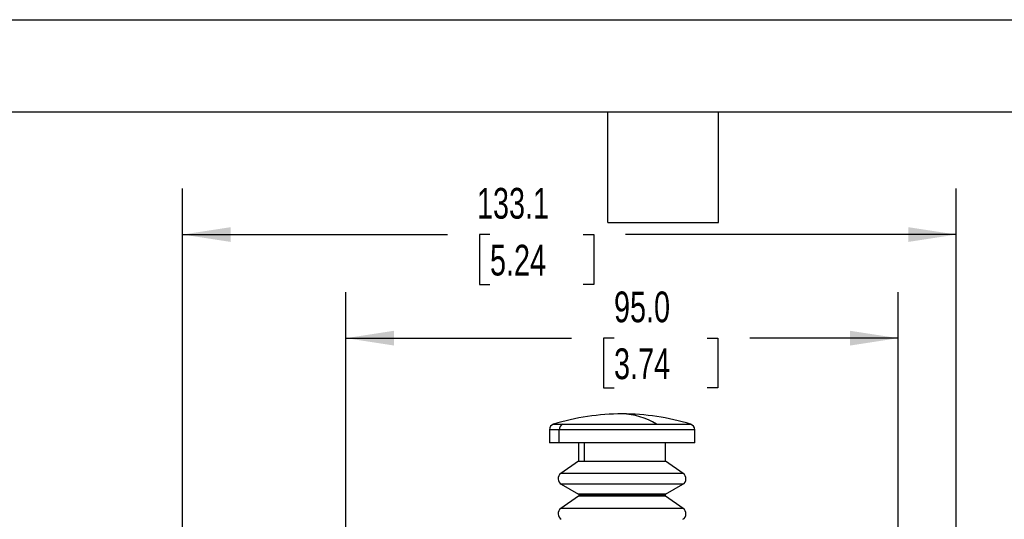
# Model space of a CAD drawing. Header units: millimetres. Extents: x 0 to 699, y 0 to 540.
# Tile 37 of 54: x 239 to 408, y 454 to 540. Entities that reach past the tile are written whole.
import ezdxf

# ---------------------------------------------------------------- set-up
doc = ezdxf.new("R2010")
doc.units = ezdxf.units.MM
doc.header["$LTSCALE"] = 2.5
doc.layers.add('DIMENSIONS', color=140, linetype='Continuous', lineweight=25)
doc.layers.add('TEXT', color=140, linetype='Continuous', lineweight=25)
doc.styles.add('SLDTEXTSTYLE0', font='TXT', dxfattribs={"width": 0.7})
doc.dimstyles.new('SLDDIMSTYLE0', dxfattribs={"dimtxt": 5.39502, "dimasz": 8.255, "dimexe": 0, "dimexo": 0.0625, "dimgap": 1.348755, "dimtad": 0, "dimtih": 1, "dimtoh": 1, "dimdec": 1, "dimrnd": 1e-09, "dimzin": 4, "dimdsep": 46, "dimtxsty": 'SLDTEXTSTYLE0', "dimsah": 1, "dimcen": 0.09, "dimadec": 0, "dimazin": 1, "dimtfac": 1, "dimtdec": 1, "dimtofl": 0, "dimtmove": 0, "dimatfit": 3, "dimfxl": 0, "dimfrac": 2, "dimtolj": 1, "dimtzin": 12, "dimarcsym": 0})
doc.dimstyles.new('SLDDIMSTYLE1', dxfattribs={"dimtxt": 5.39502, "dimasz": 8.255, "dimexe": 0, "dimexo": 0.0625, "dimgap": 1.348755, "dimtad": 0, "dimtih": 1, "dimtoh": 1, "dimdec": 1, "dimrnd": 1e-09, "dimzin": 12, "dimdsep": 46, "dimtxsty": 'SLDTEXTSTYLE0', "dimsah": 1, "dimcen": 0.09, "dimadec": 0, "dimazin": 3, "dimtfac": 1, "dimtdec": 1, "dimtofl": 0, "dimtmove": 0, "dimatfit": 3, "dimfxl": 0, "dimfrac": 2, "dimtolj": 1, "dimtzin": 12, "dimarcsym": 0})

# ---------------------------------------------------------------- blocks, each defined once
blk = doc.blocks.new('_D_18')
at = {"layer": 'DIMENSIONS'}
for p, q in [((294.67, 432.92), (294.67, 492.85)), ((389.67, 432.92), (389.67, 492.85)), ((294.67, 484.92), (333.48, 484.92)), ((340.79, 484.92), (338.98, 484.92)), ((338.98, 484.92), (338.98, 476.34)), ((356.82, 484.92), (358.63, 484.92)), ((358.63, 484.92), (358.63, 476.34)), ((389.67, 484.92), (364.13, 484.92)), ((338.98, 476.34), (340.79, 476.34)), ((358.63, 476.34), (356.82, 476.34))]:
    blk.add_line(p, q, dxfattribs=at)
for points in [[(294.67, 484.92), (302.93, 483.65), (302.93, 486.19)], [(389.67, 484.92), (381.42, 486.19), (381.42, 483.65)]]:
    blk.add_solid(points, dxfattribs=at)
at = {"layer": 'DIMENSIONS', "char_height": 5.292, "attachment_point": 1, "style": 'SLDTEXTSTYLE0'}
for s, insert in [('95.0', (340.79, 492.95)), ('3.74', (340.79, 483.16))]:
    blk.add_mtext(s, dxfattribs=dict(at, insert=insert))
blk = doc.blocks.new('_D_19')
at = {"layer": 'DIMENSIONS'}
for p, q in [((266.57, 420.07), (266.57, 510.69)), ((399.67, 423.22), (399.67, 510.69)), ((266.57, 502.76), (312.14, 502.76)), ((319.45, 502.76), (317.64, 502.76)), ((317.64, 502.76), (317.64, 494.18)), ((335.48, 502.76), (337.29, 502.76)), ((337.29, 502.76), (337.29, 494.18)), ((399.67, 502.76), (342.79, 502.76)), ((317.64, 494.18), (319.45, 494.18)), ((337.29, 494.18), (335.48, 494.18))]:
    blk.add_line(p, q, dxfattribs=at)
for points in [[(266.57, 502.76), (274.83, 501.49), (274.83, 504.03)], [(399.67, 502.76), (391.42, 504.03), (391.42, 501.49)]]:
    blk.add_solid(points, dxfattribs=at)
at = {"layer": 'DIMENSIONS', "char_height": 5.292, "attachment_point": 1, "style": 'SLDTEXTSTYLE0'}
for s, insert in [('133.1', (317.21, 510.79)), ('5.24', (319.45, 501))]:
    blk.add_mtext(s, dxfattribs=dict(at, insert=insert))

msp = doc.modelspace()

# ---------------------------------------------------------------- linework, layer by layer
at = {"color": 7, "linetype": 'Continuous'}
msp.add_line((0.006175, 539.756685), (698.506175, 539.756685), dxfattribs=at)
for p, q in [((330.379363, 470.101294), (331.959513, 470.101294)), ((331.959513, 470.101294), (348.070963, 470.101294)), ((348.070963, 470.101294), (353.968163, 470.101294)), ((329.673763, 469.145615), (329.673763, 466.876772)), ((331.348445, 469.145615), (329.673763, 469.145615)), ((331.348445, 466.876772), (331.348445, 469.145615)), ((354.673763, 469.145615), (331.348445, 469.145615)), ((354.673763, 466.876772), (354.673763, 469.145615)), ((331.348445, 466.876772), (329.673763, 466.876772)), ((354.673763, 466.876772), (331.348445, 466.876772)), ((334.673763, 466.876772), (334.673763, 463.73019)), ((335.678572, 466.876772), (335.678572, 463.73019)), ((349.673764, 463.73019), (349.673764, 466.876772)), ((334.673763, 463.73019), (331.642829, 461.607908)), ((334.673763, 463.73019), (335.678572, 463.73019)), ((335.678572, 463.73019), (349.673764, 463.73019)), ((352.704697, 461.607908), (349.673764, 463.73019)), ((352.704697, 461.607908), (331.642829, 461.607908)), ((331.723763, 459.754211), (334.673763, 458.05103)), ((352.623763, 459.754211), (331.723763, 459.754211)), ((349.673764, 458.05103), (352.623763, 459.754211)), ((334.688478, 457.713996), (331.642829, 455.581409)), ((345.923763, 458.05103), (334.673763, 458.05103)), ((345.916405, 457.713996), (334.688478, 457.713996)), ((345.873763, 457.877826), (334.773763, 457.877826)), ((349.573764, 457.877826), (345.873763, 457.877826)), ((349.659047, 457.713996), (345.916405, 457.713996)), ((349.673764, 458.05103), (345.923763, 458.05103)), ((352.704697, 455.581409), (349.659047, 457.713996)), ((352.704697, 455.581409), (331.642829, 455.581409))]:
    msp.add_line(p, q)
for centre, radius, start, end in [((342.173765, 431.814319), 40.062455, 90.00000171, 107.12158429), ((342.173761, 431.814316), 40.062458, 72.87841637, 89.99999629), ((342.017427, 460.676092), 11.201774, 57.28853214, 89.2003297), ((330.673758, 469.145615), 0.999995, 107.12136852, 179.99997648), ((332.340925, 469.184216), 0.99323, 112.58242352, 182.22731219), ((353.673767, 469.145615), 0.999996, 0.00002683, 72.87861011), ((332.273765, 460.706839), 1.100002, 125.00005499, 239.99994407), ((352.073762, 460.706839), 1.100001, 300.0000387, 54.99998379), ((334.573749, 457.877817), 0.200014, 0.00277269, 59.99761149), ((334.573762, 457.877826), 0.200001, 305.00011913, 0.00000439), ((346.149758, 457.891972), 0.276357, 144.86162609, 182.93394554), ((346.166606, 457.866584), 0.293059, 177.80139061, 211.37747481), ((349.773774, 457.877819), 0.20001, 120.00170839, 179.9979652), ((349.773767, 457.877827), 0.200003, 180.00004382, 234.99893574), ((332.273765, 454.68034), 1.100002, 125.00005499, 239.99994407), ((352.073762, 454.68034), 1.100001, 300.0000387, 54.99998379)]:
    msp.add_arc(centre, radius, start, end)
at = {"layer": 'TEXT'}
for p, q in [((15.875, 523.875), (682.625, 523.875)), ((339.725, 504.825), (339.725, 523.875)), ((358.775, 504.825), (358.775, 523.875)), ((339.725, 504.825), (358.775, 504.825))]:
    msp.add_line(p, q, dxfattribs=at)

# ---------------------------------------------------------------- dimensions: what is measured, and where the dimension line sits
at = {"layer": 'DIMENSIONS'}
for base, p1, p2, dimstyle, picture, middle in [((399.673763, 502.756457), (266.573763, 416.892771), (399.673763, 420.042771), 'SLDDIMSTYLE1', '_D_19', (327.466927, 502.756457)), ((389.673763, 484.917208), (294.673763, 429.742771), (389.673763, 429.742771), 'SLDDIMSTYLE0', '_D_18', (348.803287, 484.917208))]:
    dim = msp.add_linear_dim(base=base, p1=p1, p2=p2, dimstyle=dimstyle, dxfattribs=at)
    dim.commit()
    dim.dimension.update_dxf_attribs({"geometry": picture, "text_midpoint": middle, "dimtype": 160})

doc.saveas('drawing.dxf')
